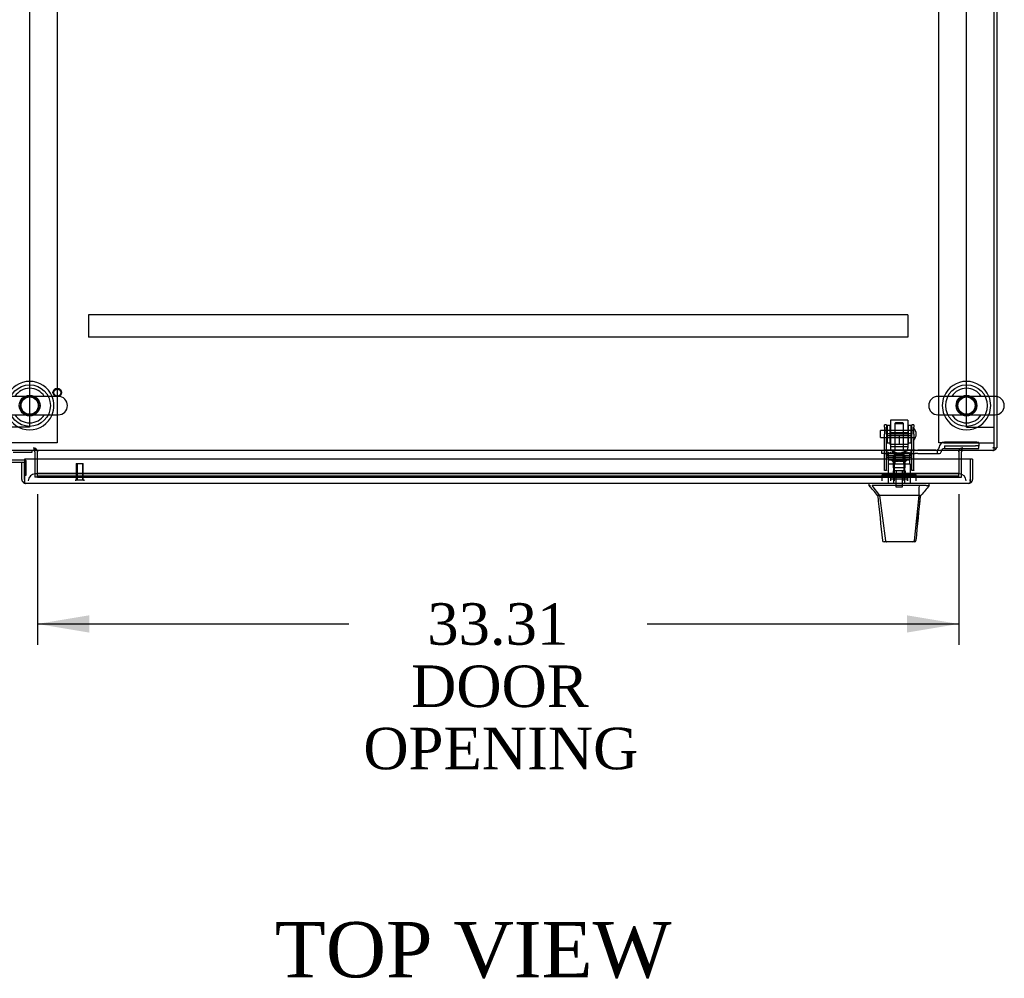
# Model space of a CAD drawing. Header units: inches. Extents: x 1 to 359, y -2 to 239.
# Tile 11 of 18: x 103 to 139, y 170 to 204. Entities that reach past the tile are written whole.
import ezdxf
from ezdxf.enums import TextEntityAlignment as Align
from ezdxf.lldxf.tags import DXFTag

# ---------------------------------------------------------------- set-up
doc = ezdxf.new("R2010")
doc.units = ezdxf.units.IN
doc.header["$MEASUREMENT"] = 0
for name, color, linetype in [('COM53964-5', 7, 'Continuous'), ('COM55523', 7, 'Continuous'), ('COM55914', 7, 'Continuous'), ('COM56676-2', 7, 'Continuous'), ('COM70220', 7, 'Continuous'), ('COM70755-6', 7, 'Continuous'), ('COM70838', 7, 'Continuous'), ('COM70839-3', 7, 'Continuous'), ('COM71200-3', 7, 'Continuous'), ('COM71201-6', 7, 'Continuous'), ('COM71202-4', 7, 'Continuous'), ('Default', 7, 'Continuous'), ('HAN86294', 7, 'Continuous'), ('HAN86294_NUT', 7, 'Continuous'), ('HAN86294_SCREW', 7, 'Continuous'), ('HAN86294_WASHER', 7, 'Continuous'), ('HAN_NUT', 7, 'Continuous'), ('NTS18147', 7, 'Continuous'), ('ROL87452', 7, 'Continuous'), ('RVT17786', 7, 'Continuous'), ('RVT19000', 7, 'Continuous'), ('SCS86415', 7, 'Continuous'), ('SPC87322', 7, 'Continuous'), ('STD26122', 7, 'Continuous'), ('STD26258', 7, 'Continuous'), ('WAF25376', 7, 'Continuous'), ('WAF25377', 7, 'Continuous'), ('WAM254785', 7, 'Continuous'), ('WAM30038', 7, 'Continuous')]:
    doc.layers.add(name, color=color, linetype=linetype)
doc.styles.add('SEACAD_Times_New_Roman', font='times.ttf')
tags = doc.linetypes.add('HIDDEN2', pattern=[0.1875, 0.125, -0.0625]).pattern_tags.tags
tags[6:7] = [DXFTag(74, 4), DXFTag(75, 0), DXFTag(340, '0'), DXFTag(46, 0.0), DXFTag(50, 0.0), DXFTag(44, 0.0), DXFTag(45, 0.0)]
tags[4:5] = [DXFTag(74, 4), DXFTag(75, 0), DXFTag(340, '0'), DXFTag(46, 0.0), DXFTag(50, 0.0), DXFTag(44, 0.0), DXFTag(45, 0.0)]
doc.dimstyles.new('HAMMOND_(STH_-_300x200)', dxfattribs={"dimtxt": 1.5, "dimasz": 1.875, "dimexe": 0.75, "dimexo": 0.75, "dimgap": 0.375, "dimtad": 0, "dimtih": 1, "dimtoh": 1, "dimzin": 0, "dimdsep": 46, "dimtxsty": 'SEACAD_Times_New_Roman', "dimblk1": '_SE_FILLED', "dimblk2": '_SE_FILLED', "dimsah": 1, "dimcen": 0.75, "dimadec": 0, "dimazin": 0, "dimtfac": 0.8, "dimtofl": 0, "dimtmove": 0, "dimatfit": 3, "dimfxl": 1, "dimtolj": 1, "dimtzin": 0, "dimarcsym": 0})

# ---------------------------------------------------------------- blocks, each defined once
blk = doc.blocks.new('SE1')
at = {"layer": 'COM53964-5', "color": 7, "linetype": 'HIDDEN2'}
for p, q in [((103.369, 223.879), (103.369, 189.504)), ((137.239, 189.504), (137.239, 223.879)), ((103.231, 189.504), (102.507, 189.504)), ((103.369, 189.504), (103.231, 189.504)), ((137.239, 189.504), (137.377, 189.504)), ((137.377, 189.504), (138.101, 189.504)), ((138.101, 189.504), (138.239, 189.504))]:
    blk.add_line(p, q, dxfattribs=at)
at = {"layer": 'COM55523', "color": 7, "linetype": 'Continuous'}
for p, q in [((103.181, 188.309), (102.727, 188.309)), ((102.769, 188.6), (103.464, 188.6)), ((103.464, 188.6), (103.464, 188.662)), ((102.727, 188.247), (103.181, 188.247)), ((103.181, 188.247), (103.181, 188.245)), ((103.181, 187.769), (103.181, 187.769))]:
    blk.add_line(p, q, dxfattribs=at)
at = {"layer": 'COM55523', "color": 7, "linetype": 'HIDDEN2'}
for p, q in [((103.218, 188.309), (103.181, 188.309)), ((103.243, 187.769), (103.243, 188.284)), ((103.181, 187.769), (103.243, 187.769))]:
    blk.add_line(p, q, dxfattribs=at)
blk.add_arc((103.218, 188.284), 0.025, 0, 90, dxfattribs=at)
at = {"layer": 'COM55914', "color": 7, "linetype": 'HIDDEN2'}
for p, q in [((135.116, 193.57), (105.491, 193.57)), ((105.491, 193.57), (105.491, 193.527)), ((105.491, 193.527), (105.491, 192.8)), ((135.116, 193.57), (135.116, 193.527)), ((135.116, 193.527), (135.116, 192.8)), ((105.491, 192.8), (105.491, 192.757)), ((135.116, 192.757), (105.491, 192.757)), ((135.116, 192.8), (135.116, 192.757))]:
    blk.add_line(p, q, dxfattribs=at)
at = {"layer": 'COM56676-2', "color": 7, "linetype": 'HIDDEN2'}
for p, q in [((104.369, 224.442), (104.369, 188.942)), ((136.239, 188.942), (136.239, 224.442)), ((104.184, 188.942), (102.554, 188.942)), ((104.369, 188.942), (104.184, 188.942)), ((136.424, 188.942), (136.239, 188.942)), ((136.424, 188.942), (138.054, 188.942)), ((138.054, 188.942), (138.239, 188.942))]:
    blk.add_line(p, q, dxfattribs=at)
at = {"layer": 'COM70220', "color": 7, "linetype": 'HIDDEN2'}
for p, q in [((103.821, 187.82), (103.571, 187.82)), ((136.726, 187.82), (103.821, 187.82)), ((136.976, 187.82), (136.726, 187.82))]:
    blk.add_line(p, q, dxfattribs=at)
for centre, start, end in [((103.571, 187.57), 90, 180), ((136.976, 187.57), 0, 90)]:
    blk.add_arc(centre, 0.25, start, end, dxfattribs=at)
at = {"layer": 'COM70755-6', "color": 7, "linetype": 'Continuous'}
for p, q in [((138.239, 190.617), (138.239, 222.766)), ((138.239, 188.805), (138.239, 189.954)), ((138.239, 188.662), (138.239, 188.805)), ((138.239, 188.662), (102.369, 188.662)), ((103.649, 188.662), (103.649, 188.614)), ((103.649, 188.35), (103.649, 188.614)), ((136.959, 188.614), (136.959, 188.662)), ((136.959, 188.614), (136.959, 188.35))]:
    blk.add_line(p, q, dxfattribs=at)
at = {"layer": 'COM70755-6', "color": 7, "linetype": 'HIDDEN2'}
for p, q in [((138.239, 189.954), (138.239, 190.617)), ((103.649, 187.837), (103.649, 188.35)), ((136.959, 188.35), (136.959, 187.837)), ((103.649, 187.83), (103.649, 187.837)), ((103.649, 187.737), (103.649, 187.83)), ((136.959, 187.83), (103.649, 187.83)), ((136.959, 187.737), (103.649, 187.737)), ((103.649, 187.737), (103.649, 187.696)), ((103.649, 187.694), (103.649, 187.696)), ((103.649, 187.694), (136.959, 187.694)), ((136.959, 187.837), (136.959, 187.83)), ((136.959, 187.737), (136.959, 187.83)), ((136.959, 187.696), (136.959, 187.737)), ((136.959, 187.696), (136.959, 187.694))]:
    blk.add_line(p, q, dxfattribs=at)
for centre in [(103.369, 190.286), (137.239, 190.286)]:
    blk.add_circle(centre, 0.375, dxfattribs=at)
at = {"layer": 'COM70838', "color": 7, "linetype": 'HIDDEN2'}
for p, q in [((134.179, 188.552), (134.179, 188.677)), ((134.179, 188.677), (134.304, 188.677)), ((134.786, 188.677), (134.304, 188.677)), ((135.387, 188.677), (134.822, 188.677)), ((135.387, 188.677), (135.475, 188.677)), ((136.134, 188.677), (135.475, 188.677)), ((136.189, 188.552), (136.189, 188.69)), ((136.251, 188.771), (136.251, 188.794)), ((137.564, 188.964), (136.444, 188.964)), ((136.444, 188.837), (137.564, 188.837)), ((136.444, 188.837), (136.444, 188.735)), ((136.444, 188.737), (137.689, 188.737)), ((137.689, 188.945), (137.689, 188.819)), ((137.689, 188.737), (137.689, 188.819)), ((134.304, 188.552), (134.179, 188.552)), ((134.304, 188.552), (135.387, 188.552)), ((135.475, 188.552), (135.387, 188.552)), ((135.475, 188.552), (136.189, 188.552)), ((136.189, 188.552), (136.259, 188.552)), ((136.319, 188.612), (136.319, 188.61))]:
    blk.add_line(p, q, dxfattribs=at)
for centre, radius, start, end in [((136.134, 188.794), 0.117, 270, 298.0398), ((136.134, 188.794), 0.117, 298.0398, 0), ((136.444, 188.771), 0.193, 90, 180), ((136.444, 188.61), 0.125, 90, 180), ((136.259, 188.612), 0.06, 270, 0)]:
    blk.add_arc(centre, radius, start, end, dxfattribs=at)
for centre, major_axis, start_param, end_param in [((137.564, 188.945), (-0.125, 0), 3.141593, 4.712389), ((137.564, 188.819), (0.125, 0), 0, 1.570796)]:
    blk.add_ellipse(centre, major_axis=major_axis, ratio=0.145455, start_param=start_param, end_param=end_param, dxfattribs=at)
at = {"layer": 'COM70839-3', "color": 7, "linetype": 'HIDDEN2'}
for p, q in [((134.273, 189.508), (134.273, 189.585)), ((134.343, 189.585), (134.273, 189.585)), ((134.273, 189.508), (134.273, 189.249)), ((134.343, 189.585), (134.343, 189.508)), ((134.343, 189.249), (134.343, 189.508)), ((135.265, 189.508), (135.265, 189.585)), ((135.335, 189.585), (135.265, 189.585)), ((135.265, 189.508), (135.265, 189.249)), ((135.335, 189.585), (135.335, 189.508)), ((135.335, 189.249), (135.335, 189.508)), ((134.273, 189.085), (134.273, 189.249)), ((134.273, 187.955), (134.273, 189.085)), ((135.265, 189.265), (134.343, 189.265)), ((134.343, 189.249), (134.343, 189.085)), ((134.343, 189.201), (135.265, 189.201)), ((134.343, 187.955), (134.343, 189.085)), ((135.265, 189.085), (135.265, 189.249)), ((135.265, 187.955), (135.265, 189.085)), ((135.335, 189.249), (135.335, 189.085)), ((135.335, 187.955), (135.335, 189.085)), ((135.265, 188.406), (134.343, 188.406)), ((134.273, 187.945), (134.273, 187.955)), ((134.343, 187.955), (134.343, 187.945)), ((135.265, 187.945), (135.265, 187.955)), ((135.335, 187.955), (135.335, 187.945)), ((134.343, 187.945), (134.273, 187.945)), ((135.335, 187.945), (135.265, 187.945))]:
    blk.add_line(p, q, dxfattribs=at)
at = {"layer": 'COM71200-3', "color": 7, "linetype": 'Continuous'}
for p, q in [((138.334, 222.772), (138.334, 190.611)), ((138.334, 189.96), (138.334, 188.757)), ((138.239, 188.757), (138.334, 188.757)), ((103.554, 188.614), (103.554, 188.35)), ((137.054, 188.35), (137.054, 188.614))]:
    blk.add_line(p, q, dxfattribs=at)
at = {"layer": 'COM71200-3', "color": 7, "linetype": 'HIDDEN2'}
for p, q in [((138.334, 190.611), (138.334, 189.96)), ((103.554, 188.35), (103.554, 187.695)), ((137.054, 187.695), (137.054, 188.35)), ((103.649, 187.695), (103.554, 187.695)), ((136.959, 187.695), (137.054, 187.695))]:
    blk.add_line(p, q, dxfattribs=at)
for centre, radius, start, end in [((103.506, 188.614), 0.143, 19.6129, 90), ((137.102, 188.614), 0.143, 90, 160.3871), ((138.191, 188.805), 0.048, 270, 0), ((138.191, 188.805), 0.143, 270, 289.6129)]:
    blk.add_arc(centre, radius, start, end, dxfattribs=at)
at = {"layer": 'COM71200-3', "color": 7, "linetype": 'Continuous'}
for centre, radius, start, end in [((138.191, 188.805), 0.143, 289.6129, 340.3871), ((103.506, 188.614), 0.048, 0, 90), ((103.506, 188.614), 0.143, 0, 19.6129), ((137.102, 188.614), 0.143, 160.3871, 180), ((137.102, 188.614), 0.048, 90, 180)]:
    blk.add_arc(centre, radius, start, end, dxfattribs=at)
at = {"layer": 'COM71201-6', "color": 7, "linetype": 'HIDDEN2'}
for p, q in [((103.524, 188.757), (103.524, 188.662)), ((103.554, 188.614), (103.554, 188.757)), ((137.054, 188.757), (137.054, 188.614)), ((137.084, 188.662), (137.084, 188.757)), ((103.649, 187.695), (136.959, 187.695))]:
    blk.add_line(p, q, dxfattribs=at)
at = {"layer": 'COM71202-4', "color": 7, "linetype": 'Continuous'}
for p, q in [((137.366, 188.35), (103.181, 188.35)), ((103.181, 188.35), (103.181, 187.618)), ((137.366, 188.35), (137.366, 187.618)), ((137.461, 188.35), (137.366, 188.35)), ((137.366, 188.35), (137.366, 187.618)), ((137.461, 188.35), (137.461, 187.618)), ((103.086, 188.245), (103.181, 188.245)), ((103.086, 187.618), (103.086, 188.245)), ((103.181, 187.618), (103.181, 188.245)), ((103.181, 187.618), (103.181, 187.618)), ((103.181, 187.618), (103.181, 187.504)), ((103.181, 187.618), (103.181, 187.555)), ((137.366, 187.618), (137.366, 187.618)), ((137.366, 187.618), (137.366, 187.504)), ((137.366, 187.555), (137.366, 187.618)), ((103.181, 187.555), (103.142, 187.504)), ((103.228, 187.475), (103.229, 187.475)), ((137.318, 187.475), (103.229, 187.475)), ((103.229, 187.475), (103.229, 187.475)), ((103.229, 187.475), (103.229, 187.475)), ((137.318, 187.475), (137.318, 187.475)), ((137.318, 187.475), (137.318, 187.475)), ((137.366, 187.555), (137.405, 187.504))]:
    blk.add_line(p, q, dxfattribs=at)
for centre, start, end in [((103.229, 187.618), 180, 232.4964), ((137.318, 187.618), 307.5036, 0), ((103.229, 187.618), 232.4964, 269.8439), ((103.229, 187.618), 269.9238, 270), ((137.318, 187.618), 270.1561, 307.5036), ((137.318, 187.618), 270, 270.0762)]:
    blk.add_arc(centre, 0.143, start, end, dxfattribs=at)
for points in [[(103.181, 187.504), (103.189, 187.495), (103.197, 187.487), (103.209, 187.48), (103.213, 187.478), (103.221, 187.475), (103.225, 187.475), (103.229, 187.475)], [(137.366, 187.504), (137.358, 187.495), (137.35, 187.487), (137.338, 187.48), (137.334, 187.478), (137.326, 187.475), (137.322, 187.475), (137.318, 187.475)]]:
    blk.add_open_spline(points, degree=3, knots=[0, 0, 0, 0, 0.5, 0.5, 0.75, 0.75, 1, 1, 1, 1], dxfattribs=at)
at = {"layer": 'HAN86294', "color": 7, "linetype": 'HIDDEN2'}
for p, q in [((134.674, 189.667), (134.644, 189.637)), ((134.644, 189.637), (134.964, 189.637)), ((134.644, 189.637), (134.644, 188.677)), ((134.934, 189.667), (134.674, 189.667)), ((134.964, 189.637), (134.934, 189.667)), ((134.964, 188.677), (134.964, 189.637)), ((134.408, 188.177), (134.604, 188.177)), ((134.408, 188.177), (134.408, 187.475)), ((134.604, 188.177), (135.003, 188.177)), ((134.604, 188.177), (134.604, 187.475)), ((134.644, 188.302), (134.644, 188.177)), ((134.644, 188.302), (134.804, 188.302)), ((134.804, 188.302), (134.964, 188.302)), ((134.964, 188.302), (134.964, 188.177)), ((135.003, 188.177), (135.199, 188.177)), ((135.003, 188.177), (135.003, 187.475)), ((135.199, 188.177), (135.199, 187.475))]:
    blk.add_line(p, q, dxfattribs=at)
at = {"layer": 'HAN86294', "color": 7, "linetype": 'Continuous'}
for p, q in [((133.714, 187.475), (133.714, 187.392)), ((133.714, 187.395), (133.771, 187.395)), ((133.813, 187.395), (134.097, 187.04)), ((133.905, 187.395), (133.827, 187.395)), ((135.522, 187.395), (133.905, 187.395)), ((135.703, 187.395), (135.522, 187.395)), ((135.78, 187.395), (135.703, 187.395)), ((135.78, 187.395), (135.894, 187.395)), ((135.894, 187.392), (135.894, 187.475)), ((134.014, 187.04), (134.029, 187.04)), ((134.097, 187.04), (134.029, 187.04)), ((134.142, 187.04), (134.097, 187.04)), ((134.097, 187.04), (134.312, 185.402)), ((134.234, 187.04), (134.142, 187.04)), ((135.511, 187.04), (134.234, 187.04)), ((135.511, 187.04), (135.347, 185.404)), ((135.541, 187.04), (135.511, 187.04)), ((135.556, 187.04), (135.541, 187.04)), ((135.566, 187.04), (135.556, 187.04)), ((135.566, 187.04), (135.594, 187.04)), ((134.198, 185.415), (134.198, 185.413)), ((134.358, 185.36), (134.258, 185.36)), ((135.295, 185.36), (134.358, 185.36)), ((135.349, 185.36), (135.295, 185.36)), ((135.409, 185.414), (135.409, 185.416))]:
    blk.add_line(p, q, dxfattribs=at)
for centre, radius, start, end in [((129.922, 183.762), 5.251, 38.6173, 43.7666), ((148.01, 176.85), 16.062, 138.9673, 140.6254), ((73.549, 193.084), 62.32, 353.47841, 354.43409), ((134.258, 185.42), 0.06, 185.9929, 270.0075), ((135.293, 185.415), 0.0554, 272.131, 348.8293), ((135.349, 185.42), 0.06, 269.9911, 354.4242)]:
    blk.add_arc(centre, radius, start, end, dxfattribs=at)
for points in [[(135.522, 187.395), (135.519, 187.276), (135.515, 187.158), (135.511, 187.04)], [(134.029, 187.04), (134.085, 186.498), (134.142, 185.956), (134.198, 185.415)], [(135.566, 187.04), (135.514, 186.498), (135.462, 185.957), (135.409, 185.416)]]:
    blk.add_open_spline(points, degree=3, dxfattribs=at)
blk.add_open_spline([(134.312, 185.402), (134.315, 185.39), (134.321, 185.379), (134.338, 185.364), (134.348, 185.36), (134.358, 185.36)], degree=3, knots=[0, 0, 0, 0, 0.5, 0.5, 1, 1, 1, 1], dxfattribs=at)
at = {"layer": 'HAN86294_NUT', "color": 7, "linetype": 'HIDDEN2'}
for p, q in [((134.471, 189.269), (134.471, 189.219)), ((134.471, 189.219), (134.638, 189.219)), ((134.471, 189.219), (134.471, 188.894)), ((135.106, 189.299), (134.501, 189.299)), ((134.638, 189.219), (134.804, 189.219)), ((134.804, 189.219), (134.97, 189.219)), ((134.804, 189.219), (134.804, 188.894)), ((134.97, 189.219), (135.136, 189.219)), ((135.136, 189.219), (135.136, 189.269)), ((135.136, 189.219), (135.136, 188.894)), ((134.471, 188.894), (134.804, 188.894)), ((134.804, 188.894), (135.136, 188.894))]:
    blk.add_line(p, q, dxfattribs=at)
for centre, start, end in [((134.501, 189.269), 90, 180), ((135.106, 189.269), 0, 90)]:
    blk.add_arc(centre, 0.03, start, end, dxfattribs=at)
at = {"layer": 'HAN86294_SCREW', "color": 7, "linetype": 'HIDDEN2'}
for p, q in [((134.541, 187.79), (135.066, 187.79)), ((134.541, 187.79), (134.541, 187.72)), ((134.541, 187.72), (135.066, 187.72)), ((134.693, 187.927), (134.582, 187.927)), ((134.582, 187.927), (134.582, 187.79)), ((134.688, 187.72), (134.688, 187.345)), ((134.915, 187.927), (134.693, 187.927)), ((134.693, 187.927), (134.693, 187.79)), ((135.026, 187.927), (134.915, 187.927)), ((134.915, 187.927), (134.915, 187.79)), ((134.92, 187.345), (134.92, 187.72)), ((135.026, 187.927), (135.026, 187.79)), ((135.066, 187.72), (135.066, 187.79)), ((134.688, 187.345), (134.92, 187.345))]:
    blk.add_line(p, q, dxfattribs=at)
at = {"layer": 'HAN86294_WASHER', "color": 7, "linetype": 'HIDDEN2'}
for p, q in [((135.115, 187.69), (134.492, 187.69)), ((134.492, 187.69), (134.492, 187.63)), ((135.115, 187.63), (134.492, 187.63)), ((135.115, 187.63), (134.492, 187.63)), ((134.492, 187.63), (134.492, 187.57)), ((135.115, 187.63), (135.115, 187.69)), ((135.115, 187.57), (135.115, 187.63))]:
    blk.add_line(p, q, dxfattribs=at)
at = {"layer": 'HAN_NUT', "color": 7, "linetype": 'HIDDEN2'}
for p, q in [((134.498, 187.785), (134.192, 187.785)), ((134.192, 187.57), (134.192, 187.785)), ((135.11, 187.785), (134.498, 187.785)), ((134.498, 187.57), (134.498, 187.785)), ((135.416, 187.785), (135.11, 187.785)), ((135.11, 187.57), (135.11, 187.785)), ((135.416, 187.57), (135.416, 187.785))]:
    blk.add_line(p, q, dxfattribs=at)
at = {"layer": 'NTS18147', "color": 7, "linetype": 'HIDDEN2'}
for p, q in [((134.341, 188.603), (134.341, 188.603)), ((134.404, 188.603), (134.341, 188.603)), ((134.341, 188.603), (134.341, 188.541)), ((134.404, 188.603), (134.341, 188.603)), ((134.409, 188.541), (134.341, 188.541)), ((134.409, 188.541), (134.341, 188.541)), ((134.341, 188.541), (134.341, 188.478)), ((134.341, 188.478), (134.409, 188.478)), ((134.341, 188.478), (134.409, 188.478)), ((134.404, 188.603), (134.404, 188.603)), ((134.404, 188.603), (134.404, 188.541)), ((134.409, 188.541), (134.409, 188.541)), ((134.409, 188.478), (134.409, 188.541)), ((134.409, 188.478), (134.736, 188.478)), ((134.409, 188.478), (134.736, 188.478)), ((134.604, 188.603), (134.572, 188.603)), ((134.604, 188.603), (134.572, 188.603)), ((134.584, 188.478), (134.584, 188.478)), ((134.584, 188.478), (134.584, 188.04)), ((134.872, 188.541), (134.736, 188.541)), ((134.736, 188.541), (134.736, 188.541)), ((134.872, 188.541), (134.736, 188.541)), ((134.736, 188.541), (134.736, 188.478)), ((134.736, 188.478), (134.872, 188.478)), ((134.736, 188.478), (134.872, 188.478)), ((134.872, 188.541), (134.872, 188.541)), ((134.872, 188.478), (134.872, 188.541)), ((134.872, 188.478), (135.199, 188.478)), ((134.872, 188.478), (135.199, 188.478)), ((135.035, 188.603), (135.004, 188.603)), ((135.035, 188.603), (135.004, 188.603)), ((135.024, 188.478), (135.024, 188.478)), ((135.024, 188.04), (135.024, 188.478)), ((135.267, 188.541), (135.199, 188.541)), ((135.199, 188.541), (135.199, 188.541)), ((135.267, 188.541), (135.199, 188.541)), ((135.199, 188.541), (135.199, 188.478)), ((135.199, 188.478), (135.267, 188.478)), ((135.199, 188.478), (135.267, 188.478)), ((135.204, 188.603), (135.204, 188.603)), ((135.267, 188.603), (135.204, 188.603)), ((135.204, 188.541), (135.204, 188.603)), ((135.267, 188.603), (135.204, 188.603)), ((135.267, 188.603), (135.267, 188.603)), ((135.267, 188.541), (135.267, 188.603)), ((135.267, 188.478), (135.267, 188.541)), ((135.024, 188.04), (134.584, 188.04)), ((135.024, 188.04), (134.584, 188.04))]:
    blk.add_line(p, q, dxfattribs=at)
for centre, start_param, end_param in [((134.572, 188.284), 2.506883, 3.776302), ((134.572, 188.284), 2.506883, 3.141593), ((134.604, 188.284), 2.506883, 3.141593), ((135.004, 188.284), 3.141593, 3.776302), ((135.035, 188.284), 2.506883, 3.776302), ((135.035, 188.284), 3.141593, 3.776302)]:
    blk.add_ellipse(centre, major_axis=(0, -0.318), ratio=0.866025, start_param=start_param, end_param=end_param, dxfattribs=at)
at = {"layer": 'ROL87452', "color": 7, "linetype": 'HIDDEN2'}
for p, q in [((134.491, 189.757), (134.491, 188.757)), ((135.116, 189.757), (134.491, 189.757)), ((135.116, 189.757), (135.116, 188.757))]:
    blk.add_line(p, q, dxfattribs=at)
at = {"layer": 'RVT17786', "color": 7, "linetype": 'HIDDEN2'}
for p, q in [((134.125, 189.132), (134.125, 189.382)), ((135.335, 189.382), (134.125, 189.382)), ((134.125, 189.132), (135.335, 189.132))]:
    blk.add_line(p, q, dxfattribs=at)
blk.add_arc((135.102, 189.257), 0.318, 317.1291, 42.8709, dxfattribs=at)
at = {"layer": 'RVT19000', "color": 7, "linetype": 'HIDDEN2'}
for p, q in [((135.116, 188.79), (134.491, 188.79)), ((134.491, 188.757), (134.491, 188.677)), ((134.609, 188.677), (134.609, 188.552)), ((134.822, 188.677), (134.786, 188.677)), ((134.999, 188.552), (134.999, 188.677)), ((135.116, 188.677), (135.116, 188.757)), ((134.663, 188.552), (134.663, 188.34)), ((134.944, 188.34), (134.663, 188.34)), ((134.944, 188.34), (134.944, 188.552))]:
    blk.add_line(p, q, dxfattribs=at)
at = {"layer": 'SCS86415', "color": 7, "linetype": 'Continuous'}
for p, q in [((104.405, 190.617), (102.333, 190.617)), ((138.275, 190.617), (136.203, 190.617)), ((102.333, 189.954), (104.405, 189.954)), ((136.203, 189.954), (138.275, 189.954))]:
    blk.add_line(p, q, dxfattribs=at)
for centre, radius, start, end in [((103.369, 190.286), 0.625, 32.0055, 147.9945), ((137.239, 190.286), 0.625, 32.0055, 147.9945), ((104.405, 190.286), 0.331, 270, 90), ((136.203, 190.286), 0.331, 90, 270), ((138.275, 190.286), 0.331, 270, 90), ((103.369, 190.286), 0.625, 212.0055, 327.9945), ((137.239, 190.286), 0.625, 212.0055, 327.9945)]:
    blk.add_arc(centre, radius, start, end, dxfattribs=at)
for points in [[(103.178, 189.95), (103.164, 189.951), (103.149, 189.953), (103.135, 189.956)], [(137.048, 189.95), (137.034, 189.951), (137.019, 189.953), (137.005, 189.956)]]:
    blk.add_open_spline(points, degree=3, dxfattribs=at)
at = {"layer": 'SPC87322', "color": 7, "linetype": 'HIDDEN2'}
for p, q in [((134.566, 188.677), (134.566, 188.552)), ((134.576, 188.677), (134.576, 188.552)), ((135.031, 188.677), (135.031, 188.552)), ((135.041, 188.677), (135.041, 188.552)), ((134.411, 188.552), (134.411, 188.177)), ((135.196, 188.177), (135.196, 188.552))]:
    blk.add_line(p, q, dxfattribs=at)
at = {"layer": 'STD26122', "color": 7, "linetype": 'HIDDEN2'}
for p, q in [((134.654, 188.57), (134.619, 188.535)), ((134.619, 188.535), (134.989, 188.535)), ((134.619, 188.535), (134.619, 187.57)), ((134.954, 188.57), (134.654, 188.57)), ((134.989, 188.535), (134.954, 188.57)), ((134.989, 187.57), (134.989, 188.535))]:
    blk.add_line(p, q, dxfattribs=at)
at = {"layer": 'STD26258', "color": 7, "linetype": 'HIDDEN2'}
for p, q in [((105.056, 188.195), (105.306, 188.195)), ((105.056, 188.195), (105.056, 187.601)), ((105.087, 188.195), (105.087, 187.601)), ((105.275, 188.195), (105.275, 187.601)), ((105.306, 187.601), (105.306, 188.195)), ((105.025, 187.601), (105.337, 187.601)), ((105.025, 187.601), (105.025, 187.57)), ((105.337, 187.57), (105.337, 187.601))]:
    blk.add_line(p, q, dxfattribs=at)
for radius in [0.156, 0.125]:
    blk.add_circle((104.369, 190.757), radius, dxfattribs=at)
at = {"layer": 'WAF25376', "color": 7, "linetype": 'HIDDEN2'}
for p, q in [((134.367, 189.572), (134.367, 188.942)), ((134.467, 189.572), (134.367, 189.572)), ((134.467, 189.572), (134.467, 188.942)), ((135.141, 188.942), (135.141, 189.572)), ((135.241, 189.572), (135.141, 189.572)), ((135.241, 188.942), (135.241, 189.572)), ((134.367, 188.942), (134.467, 188.942)), ((135.141, 188.942), (135.241, 188.942))]:
    blk.add_line(p, q, dxfattribs=at)
at = {"layer": 'WAF25377', "color": 7, "linetype": 'Continuous'}
for centre, start, end in [((103.369, 190.286), 22.2452, 157.7548), ((137.239, 190.286), 22.2452, 157.7548), ((103.369, 190.286), 202.2452, 337.7548), ((137.239, 190.286), 202.2452, 337.7548)]:
    blk.add_arc(centre, 0.875, start, end, dxfattribs=at)
at = {"layer": 'WAF25377', "color": 7, "linetype": 'HIDDEN2'}
for centre, radius, start, end in [((103.369, 190.286), 0.34, 94.3049, 0), ((103.369, 190.286), 0.34, 0, 92.3941), ((103.369, 190.286), 0.875, 0, 22.2452), ((137.239, 190.286), 0.875, 157.7548, 202.2452), ((137.239, 190.286), 0.34, 94.3049, 0), ((137.239, 190.286), 0.34, 0, 92.3941), ((137.239, 190.286), 0.875, 0, 22.2452), ((103.369, 190.286), 0.875, 337.7548, 0), ((137.239, 190.286), 0.875, 337.7548, 0)]:
    blk.add_arc(centre, radius, start, end, dxfattribs=at)
at = {"layer": 'WAM254785', "color": 7, "linetype": 'HIDDEN2'}
for centre, radius in [((103.369, 190.286), 0.75), ((137.239, 190.286), 0.75), ((103.369, 190.286), 0.312), ((137.239, 190.286), 0.312)]:
    blk.add_circle(centre, radius, dxfattribs=at)
at = {"layer": 'WAM30038', "color": 7, "linetype": 'HIDDEN2'}
for p, q in [((134.429, 188.353), (135.179, 188.353)), ((134.429, 188.353), (134.429, 188.353)), ((134.429, 188.353), (135.179, 188.353)), ((134.429, 188.353), (134.429, 188.329)), ((134.429, 188.329), (135.179, 188.329)), ((134.429, 188.329), (135.179, 188.329)), ((134.602, 188.31), (134.63, 188.265)), ((134.602, 188.309), (134.63, 188.265)), ((134.643, 188.281), (134.618, 188.319)), ((134.655, 188.265), (134.627, 188.31)), ((134.655, 188.265), (134.627, 188.309)), ((134.786, 188.309), (134.786, 188.265)), ((134.821, 188.265), (134.821, 188.309)), ((134.981, 188.31), (134.953, 188.265)), ((134.981, 188.309), (134.953, 188.265)), ((134.989, 188.319), (134.965, 188.281)), ((134.978, 188.265), (135.006, 188.31)), ((134.978, 188.265), (135.006, 188.309)), ((135.179, 188.353), (135.179, 188.353)), ((135.179, 188.329), (135.179, 188.353)), ((134.63, 188.265), (134.576, 188.265)), ((134.63, 188.265), (134.576, 188.265)), ((134.63, 188.265), (134.643, 188.281)), ((134.63, 188.265), (134.643, 188.281)), ((134.786, 188.265), (134.655, 188.265)), ((134.786, 188.265), (134.655, 188.265)), ((134.953, 188.265), (134.821, 188.265)), ((134.953, 188.265), (134.821, 188.265)), ((134.965, 188.281), (134.978, 188.265)), ((134.965, 188.281), (134.978, 188.265)), ((135.032, 188.265), (134.978, 188.265)), ((135.032, 188.265), (134.978, 188.265))]:
    blk.add_line(p, q, dxfattribs=at)
for centre, radius, start, end in [((133.901, 187.744), 0.85, 41.7058, 43.4493), ((134.804, 188.31), 0.0181, 91.7718, 183.073), ((134.803, 188.31), 0.0182, 357.1609, 87.9942), ((135.71, 187.741), 0.854, 136.5547, 138.2901)]:
    blk.add_arc(centre, radius, start, end, dxfattribs=at)
for points, knots in [([(134.576, 188.265), (134.564, 188.277), (134.553, 188.29), (134.541, 188.303), (134.539, 188.305), (134.537, 188.307), (134.536, 188.309)], [0, 0, 0, 0, 0.858552, 0.858552, 0.858552, 1, 1, 1, 1]), ([(134.597, 188.323), (134.597, 188.323), (134.597, 188.322), (134.597, 188.318), (134.599, 188.314), (134.602, 188.309)], [0.4389304, 0.4389304, 0.4389304, 0.4389304, 0.5, 0.5, 1, 1, 1, 1]), ([(134.627, 188.309), (134.625, 188.312), (134.624, 188.314), (134.62, 188.318), (134.618, 188.32), (134.614, 188.324), (134.611, 188.325), (134.606, 188.328), (134.604, 188.329), (134.602, 188.329)], [0, 0, 0, 0, 0.25, 0.25, 0.5, 0.5, 0.75, 0.75, 1, 1, 1, 1]), ([(135.006, 188.329), (135.004, 188.329), (135.001, 188.328), (134.996, 188.325), (134.994, 188.324), (134.987, 188.318), (134.984, 188.314), (134.981, 188.309)], [0, 0, 0, 0, 0.25, 0.25, 0.5, 0.5, 1, 1, 1, 1]), ([(135.006, 188.309), (135.007, 188.312), (135.008, 188.314), (135.01, 188.318), (135.011, 188.32), (135.011, 188.322), (135.011, 188.323), (135.011, 188.323)], [0, 0, 0, 0, 0.25, 0.25, 0.5, 0.5, 0.5626015, 0.5626015, 0.5626015, 0.5626015]), ([(135.072, 188.309), (135.07, 188.307), (135.068, 188.305), (135.066, 188.303), (135.055, 188.29), (135.044, 188.277), (135.032, 188.265)], [0, 0, 0, 0, 0.141448, 0.141448, 0.141448, 1, 1, 1, 1])]:
    blk.add_open_spline(points, degree=3, knots=knots, dxfattribs=at)
blk = doc.blocks.new('DMBLK4659')
at = {"layer": 'Default', "linetype": 'Continuous'}
for points in [[(105.524, 182.083), (105.524, 182.708), (103.649, 182.395)], [(135.084, 182.083), (136.959, 182.395), (135.084, 182.708)]]:
    blk.add_hatch(color=7, dxfattribs=at).paths.add_polyline_path(points)
at = {"layer": 'Default', "color": 7, "linetype": 'Continuous'}
for p, q in [((103.649, 187.087), (103.649, 181.645)), ((136.959, 187.087), (136.959, 181.645)), ((103.649, 182.395), (114.909, 182.395)), ((125.699, 182.395), (136.959, 182.395))]:
    blk.add_line(p, q, dxfattribs=at)
at = {"layer": 'Default', "color": 7, "linetype": 'Continuous', "style": 'SEACAD_Times_New_Roman'}
for s, p in [('33.31', (117.745, 183.145)), ('DOOR', (117.158, 180.895)), ('OPENING', (115.434, 178.645))]:
    blk.add_text(s, height=1.5, dxfattribs=at).set_placement(p, align=Align.TOP_LEFT)
blk = doc.blocks.new('_SE_FILLED')
at = {"color": 0}
blk.add_line((0, 0), (-1, 0), dxfattribs=at)
blk.add_solid([(0, 0), (-1, -0.1665), (-1, 0.1665), (0, 0)], dxfattribs=at)

msp = doc.modelspace()

# ---------------------------------------------------------------- block references
at = {"layer": 'Default'}
msp.add_blockref('SE1', (0, 0), dxfattribs=at)

# ---------------------------------------------------------------- texts
at = {"layer": 'Default', "color": 7, "linetype": 'Continuous', "style": 'SEACAD_Times_New_Roman'}
msp.add_text('TOP VIEW', height=2, dxfattribs=at).set_placement((112.228, 171.625), align=Align.TOP_LEFT)

# ---------------------------------------------------------------- dimensions: what is measured, and where the dimension line sits
at = {"layer": 'Default', "color": 7, "linetype": 'Continuous'}
dim = msp.add_linear_dim(base=(103.649, 182.395), p1=(103.649, 187.837), p2=(136.959, 187.837), angle=0, text='\\A1;<>\\PDOOR\\XOPENING', dimstyle='HAMMOND_(STH_-_300x200)', dxfattribs=at)
dim.commit()
dim.dimension.update_dxf_attribs({"geometry": 'DMBLK4659', "text_midpoint": (120.304, 182.395), "dimtype": 161})

doc.saveas('drawing.dxf')
